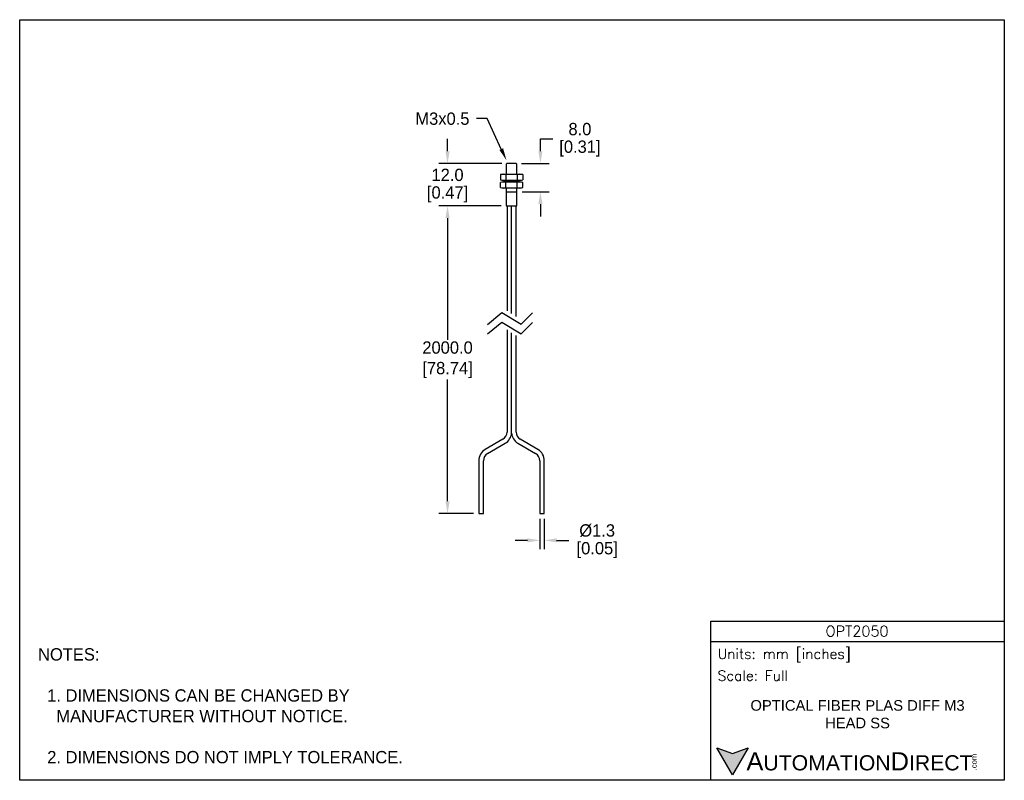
# Model space of a CAD drawing. Header units: inches. Extents: x 0 to 279, y 0 to 216.
import ezdxf
from ezdxf import colors
from ezdxf.entities.mleader import LeaderData, LeaderLine
from ezdxf.math import Vec2, Vec3

# ---------------------------------------------------------------- set-up
doc = ezdxf.new("R2010")
doc.units = ezdxf.units.IN
doc.header["$LTSCALE"] = 10
doc.header["$MEASUREMENT"] = 0
doc.layers.add('DIMENSIONS', color=140, linetype='Continuous')
doc.layers.add('TEXT', color=140, linetype='Continuous')
doc.styles.add('ROMANS', font='romans.shx')
doc.styles.add('型式1', font='txt')
doc.dimstyles.get("Standard").update_dxf_attribs({"dimtxt": 3.5, "dimasz": 3.5, "dimexe": 2.5, "dimexo": 1.5, "dimgap": 1, "dimtad": 0, "dimtih": 1, "dimtoh": 1, "dimdec": 1, "dimzin": 0, "dimdsep": 46, "dimtxsty": 'Standard', "dimcen": 0, "dimadec": 0, "dimazin": 0, "dimtfac": 1, "dimtdec": 1, "dimtofl": 0, "dimtmove": 0, "dimatfit": 3, "dimfxl": 1, "dimtolj": 1, "dimtzin": 0, "dimarcsym": 0})

# ---------------------------------------------------------------- blocks, each defined once
blk = doc.blocks.new('*D0')
at = {"layer": 'DEFPOINTS', "color": 0, "transparency": 16777216}
for p in [(147.57, 75.72), (148.87, 75.72), (148.87, 68.11)]:
    blk.add_point(p, dxfattribs=at)
at = {"layer": 'DIMENSIONS', "color": 0, "lineweight": -2, "transparency": 16777216}
for p, q in [((147.57, 74.22), (147.57, 65.61)), ((148.87, 74.22), (148.87, 65.61)), ((144.07, 68.11), (140.57, 68.11)), ((152.37, 68.11), (155.87, 68.11))]:
    blk.add_line(p, q, dxfattribs=at)
at = {"layer": 'DIMENSIONS', "color": 0, "transparency": 16777216}
for points in [[(144.07, 68.69), (144.07, 67.53), (147.57, 68.11)], [(152.37, 68.69), (152.37, 67.53), (148.87, 68.11)]]:
    blk.add_solid(points, dxfattribs=at)
at = {"layer": 'DIMENSIONS', "color": 0, "transparency": 16777216, "char_height": 3.5, "attachment_point": 5}
for s, insert in [('\\A1;%%C1.3', (163.87, 70.86)), ('\\A1;[0.05]', (163.87, 65.36))]:
    blk.add_mtext(s, dxfattribs=dict(at, insert=insert))
blk = doc.blocks.new('*D1')
at = {"layer": 'DEFPOINTS', "color": 0, "transparency": 16777216}
for p in [(140.88, 175.08), (147.76, 175.08), (141.08, 167.08)]:
    blk.add_point(p, dxfattribs=at)
at = {"layer": 'DIMENSIONS', "color": 0, "lineweight": -2, "transparency": 16777216}
for p, q in [((147.76, 178.58), (147.76, 182.08)), ((147.76, 182.08), (151.26, 182.08)), ((142.38, 175.08), (150.26, 175.08)), ((142.58, 167.08), (150.26, 167.08)), ((147.76, 163.58), (147.76, 160.08))]:
    blk.add_line(p, q, dxfattribs=at)
at = {"layer": 'DIMENSIONS', "color": 0, "transparency": 16777216}
for points in [[(147.18, 178.58), (148.35, 178.58), (147.76, 175.08)], [(147.18, 163.58), (148.35, 163.58), (147.76, 167.08)]]:
    blk.add_solid(points, dxfattribs=at)
at = {"layer": 'DIMENSIONS', "color": 0, "transparency": 16777216, "char_height": 3.5, "attachment_point": 5}
for s, insert in [('\\A1;8.0', (158.97, 184.83)), ('\\A1;[0.31]', (158.97, 179.33))]:
    blk.add_mtext(s, dxfattribs=dict(at, insert=insert))
blk = doc.blocks.new('*D2')
at = {"layer": 'DEFPOINTS', "color": 0, "transparency": 16777216}
for p in [(121.41, 175.08), (138.28, 175.08), (138.08, 163.08)]:
    blk.add_point(p, dxfattribs=at)
at = {"layer": 'DIMENSIONS', "color": 0, "lineweight": -2, "transparency": 16777216}
for p, q in [((121.41, 178.58), (121.41, 182.08)), ((136.78, 175.08), (118.91, 175.08)), ((136.58, 163.08), (118.91, 163.08)), ((121.41, 159.58), (121.41, 156.08))]:
    blk.add_line(p, q, dxfattribs=at)
at = {"layer": 'DIMENSIONS', "color": 0, "transparency": 16777216}
for points in [[(120.83, 178.58), (122, 178.58), (121.41, 175.08)], [(120.83, 159.58), (122, 159.58), (121.41, 163.08)]]:
    blk.add_solid(points, dxfattribs=at)
at = {"layer": 'DIMENSIONS', "color": 0, "transparency": 16777216, "char_height": 3.5, "attachment_point": 5}
for s, insert in [('\\A1;12.0', (121.41, 171.83)), ('\\A1;[0.47]', (121.41, 166.33))]:
    blk.add_mtext(s, dxfattribs=dict(at, insert=insert))
blk = doc.blocks.new('*D3')
at = {"layer": 'DEFPOINTS', "color": 0, "transparency": 16777216}
for p in [(138.08, 163.08), (121.41, 75.72), (130.29, 75.72)]:
    blk.add_point(p, dxfattribs=at)
at = {"layer": 'DIMENSIONS', "color": 0, "lineweight": -2, "transparency": 16777216}
for p, q in [((136.58, 163.08), (118.91, 163.08)), ((121.41, 159.58), (121.41, 125.07)), ((121.41, 79.22), (121.41, 113.73)), ((128.79, 75.72), (118.91, 75.72))]:
    blk.add_line(p, q, dxfattribs=at)
at = {"layer": 'DIMENSIONS', "color": 0, "transparency": 16777216}
for points in [[(120.83, 159.58), (122, 159.58), (121.41, 163.08)], [(120.83, 79.22), (122, 79.22), (121.41, 75.72)]]:
    blk.add_solid(points, dxfattribs=at)
at = {"layer": 'DIMENSIONS', "color": 0, "transparency": 16777216, "insert": (121.41, 119.4), "char_height": 3.5, "attachment_point": 5}
blk.add_mtext('\\A1;2000.0\\P[78.74]', dxfattribs=at)

msp = doc.modelspace()

# ---------------------------------------------------------------- hatches: boundary and pattern name
at = {"layer": 'TEXT'}
msp.add_hatch(color=256, dxfattribs=at).paths.add_polyline_path([(206.74, 9.21), (202.31, 7.59), (197.87, 9.21), (202.31, 1.53)])

# ---------------------------------------------------------------- linework, layer by layer
for p, q in [((138.28, 175.08), (138.08, 174.88)), ((138.08, 174.88), (138.08, 172.08)), ((140.88, 175.08), (138.28, 175.08)), ((141.08, 174.88), (140.88, 175.08)), ((141.08, 172.08), (141.08, 174.88)), ((137.33, 172.08), (136.41, 171.92)), ((136.41, 171.92), (136.41, 170.45)), ((136.41, 170.45), (137.33, 170.28)), ((137.33, 172.08), (141.83, 172.08)), ((137.99, 171.92), (137.99, 170.45)), ((141.17, 171.92), (141.17, 170.45)), ((142.76, 171.92), (141.83, 172.08)), ((141.83, 170.28), (142.76, 170.45)), ((142.76, 171.92), (142.76, 170.45)), ((137.33, 169.88), (136.41, 169.72)), ((136.41, 168.25), (136.41, 169.72)), ((136.41, 168.25), (137.33, 168.08)), ((137.33, 170.28), (141.83, 170.28)), ((141.83, 169.88), (137.33, 169.88)), ((141.83, 168.08), (137.33, 168.08)), ((137.99, 168.25), (137.99, 169.72)), ((138.08, 170.28), (138.08, 169.88)), ((138.08, 168.08), (138.08, 163.08)), ((138.39, 170.28), (138.39, 169.88)), ((140.78, 170.28), (140.78, 169.88)), ((141.08, 169.88), (141.08, 170.28)), ((141.08, 163.08), (141.08, 168.08)), ((141.17, 168.25), (141.17, 169.72)), ((142.76, 169.72), (141.83, 169.88)), ((141.83, 168.08), (142.76, 168.25)), ((142.76, 168.25), (142.76, 169.72)), ((138.08, 167.08), (141.08, 167.08)), ((138.08, 163.08), (141.08, 163.08)), ((138.29, 163.08), (138.29, 133.24)), ((139.58, 132.46), (139.58, 163.08)), ((140.87, 131.69), (140.87, 163.08)), ((138.29, 127.82), (138.29, 98.82)), ((139.58, 98.82), (139.58, 127.04)), ((140.87, 98.82), (140.87, 126.27)), ((139.58, 98.55), (139.58, 98.82)), ((137.12, 96.79), (132.11, 93.87)), ((132.76, 92.75), (137.78, 95.67)), ((141.39, 95.67), (146.4, 92.75)), ((147.06, 93.87), (142.04, 96.79)), ((130.29, 90.72), (130.29, 75.72)), ((131.59, 75.72), (131.59, 90.72)), ((147.57, 90.72), (147.57, 75.72)), ((148.87, 75.72), (148.87, 90.72)), ((130.29, 75.72), (131.59, 75.72)), ((147.57, 75.72), (148.87, 75.72))]:
    msp.add_line(p, q)
for centre, radius, start, end in [((137.2, 167.76), 4.24, 79.2039, 100.7961), ((137.2, 174.61), 4.24, 259.2039, 280.7961), ((139.58, 155.16), 16.84, 84.59, 95.41), ((139.58, 187.21), 16.84, 264.59, 275.41), ((141.96, 167.76), 4.24, 79.2039, 100.7961), ((141.96, 174.61), 4.24, 259.2039, 280.7961), ((137.2, 165.56), 4.24, 79.2039, 100.7961), ((137.2, 172.41), 4.24, 259.2039, 280.7961), ((139.58, 152.96), 16.84, 84.59, 95.41), ((139.58, 185.01), 16.84, 264.59, 275.41), ((141.96, 165.56), 4.24, 79.2039, 100.7961), ((141.96, 172.41), 4.24, 259.2039, 280.7961), ((135.94, 98.82), 2.35, 300.2131, 0), ((135.94, 98.82), 3.65, 300.2131, 355.7689), ((143.22, 98.82), 3.65, 184.232, 239.7869), ((143.22, 98.82), 2.35, 180, 239.7869), ((133.94, 90.72), 3.65, 120.2131, 180), ((133.94, 90.72), 2.35, 120.2131, 180), ((145.22, 90.72), 2.35, 0, 59.7869), ((145.22, 90.72), 3.65, 0, 59.7869)]:
    msp.add_arc(centre, radius, start, end)
at = {"layer": 'DEFPOINTS'}
msp.add_lwpolyline([(0, 215.9), (279.4, 215.9), (279.4, 0), (0, 0)], close=True, dxfattribs=at)
at = {"layer": 'DIMENSIONS'}
for points in [[(132.72, 129.35), (136.84, 132.74), (142.32, 129.43), (145.55, 132.65)], [(132.72, 126.69), (136.84, 130.08), (142.32, 126.77), (145.55, 129.99)]]:
    msp.add_lwpolyline(points, dxfattribs=at)
at = {"layer": 'TEXT'}
msp.add_line((196.09, 39.42), (279.4, 39.42), dxfattribs=at)
for points in [[(196.09, 0), (196.09, 45.17), (279.4, 45.17), (279.4, 0)], [(206.74, 9.21), (202.31, 1.53), (197.87, 9.21), (202.31, 7.59)]]:
    msp.add_lwpolyline(points, close=True, dxfattribs=at)

# ---------------------------------------------------------------- texts
for s, insert, char_height, width, attachment_point, style in [('OPT2050', (237.62, 42.33), 3, 55.9017, 5, 'ROMANS'), (' Units: mm [inches]', (196.09, 35.43), 2.8712, 83.3079, 4, 'ROMANS'), (' Scale: Full', (196.09, 29.69), 2.8712, 83.3079, 4, 'ROMANS'), ('{\\fArial|b0|i0|c0|p34;     \\H1.2x;A\\H0.8333x;UTOMATION\\H1.2x;D\\H0.8333x;IRECT}', (197.87, 5.37), 4.3068, 72.9565, 4, '型式1')]:
    msp.add_mtext(s, dxfattribs=dict(at, insert=insert, char_height=char_height, width=width, attachment_point=attachment_point, style=style))
at = {"layer": 'TEXT', "insert": (5.21, 37.5), "char_height": 3.5, "attachment_point": 1}
msp.add_mtext_dynamic_manual_height_columns('NOTES:\\P\\P  1. DIMENSIONS CAN BE CHANGED BY      \\P    MANUFACTURER WITHOUT NOTICE.\\P\\P  2. DIMENSIONS DO NOT IMPLY TOLERANCE.', width=190.8823, gutter_width=1, heights=[0], dxfattribs=at)
at = {"layer": 'TEXT', "insert": (237.75, 18.74), "char_height": 3, "width": 66.5595, "attachment_point": 5}
msp.add_mtext('{\\fArial|b0|i0|c0|p34;OPTICAL FIBER PLAS DIFF M3 HEAD SS}', dxfattribs=at)
at = {"layer": 'TEXT', "insert": (270.01, 2.84), "char_height": 1.5505, "width": 4.5946, "attachment_point": 1, "rotation": 90, "style": '型式1'}
msp.add_mtext('{\\fArial|b0|i0|c0|p34;.com}', dxfattribs=at)

# ---------------------------------------------------------------- dimensions: what is measured, and where the dimension line sits
at = {"layer": 'DIMENSIONS'}
for base, p1, p2, picture, middle in [((147.76, 175.08), (141.08, 167.08), (140.88, 175.08), '*D1', (158.97, 182.08)), ((121.41, 175.08), (138.08, 163.08), (138.28, 175.08), '*D2', (121.41, 169.08))]:
    dim = msp.add_linear_dim(base=base, p1=p1, p2=p2, angle=90, dimstyle='Standard', override={"dimpost": '\\X'}, dxfattribs=at)
    dim.commit()
    dim.dimension.update_dxf_attribs({"geometry": picture, "text_midpoint": middle})
dim = msp.add_linear_dim(base=(121.41, 75.72), p1=(138.08, 163.08), p2=(130.29, 75.72), angle=90, text='2000.0\\P[78.74]', dimstyle='Standard', override={"dimpost": '\\X'}, dxfattribs=at)
dim.commit()
dim.dimension.update_dxf_attribs({"geometry": '*D3', "text_midpoint": (121.41, 119.4)})
dim = msp.add_linear_dim(base=(148.87, 68.11), p1=(147.57, 75.72), p2=(148.87, 75.72), text='%%C<>', dimstyle='Standard', override={"dimpost": '\\X'}, dxfattribs=at)
dim.commit()
dim.dimension.update_dxf_attribs({"geometry": '*D0', "text_midpoint": (163.87, 68.11)})

# ---------------------------------------------------------------- leaders
at = {"layer": 'TEXT'}
ml = msp.add_multileader_mtext('Standard', dxfattribs=at)
ml.set_content('M3x0.5', color=256)
ml.set_leader_properties()
ml.build(insert=Vec2(0, 0))
ml.multileader.update_dxf_attribs({"text_left_attachment_type": 2, "text_right_attachment_type": 2, "dogleg_length": 3, "arrow_head_size": 3.5})
ctx = ml.context
ctx.base_point, ctx.char_height, ctx.arrow_head_size, ctx.plane_origin = Vec3(108.71, 187.81), 3.5, 3.5, Vec3(138.08, 173.48)
ctx.left_attachment, ctx.right_attachment, ctx.text_align_type = 2, 2, 2
notes = []
notes.append((ctx, [(0, (1, 1, 0), (132.63, 187.81), (-1, 0), 3, [(0, [(138.13, 175.99)], 0, [])])]))
ctx.mtext.insert, ctx.mtext.alignment, ctx.mtext.flow_direction = Vec3(127.63, 189.56), 3, 5
for ctx, leaders in notes:
    for number, flags, end, landing, length, lines in leaders:
        leader = LeaderData()
        leader.index, (leader.has_last_leader_line, leader.has_dogleg_vector, leader.attachment_direction) = number, flags
        leader.last_leader_point, leader.dogleg_vector, leader.dogleg_length = Vec3(end), Vec3(landing), length
        for number, points, colour, breaks in lines:
            line = LeaderLine()
            line.index, line.vertices, line.color, line.breaks = number, Vec3.list(points), colors.encode_raw_color(colour), breaks
            leader.lines.append(line)
        ctx.leaders.append(leader)

doc.saveas('drawing.dxf')
